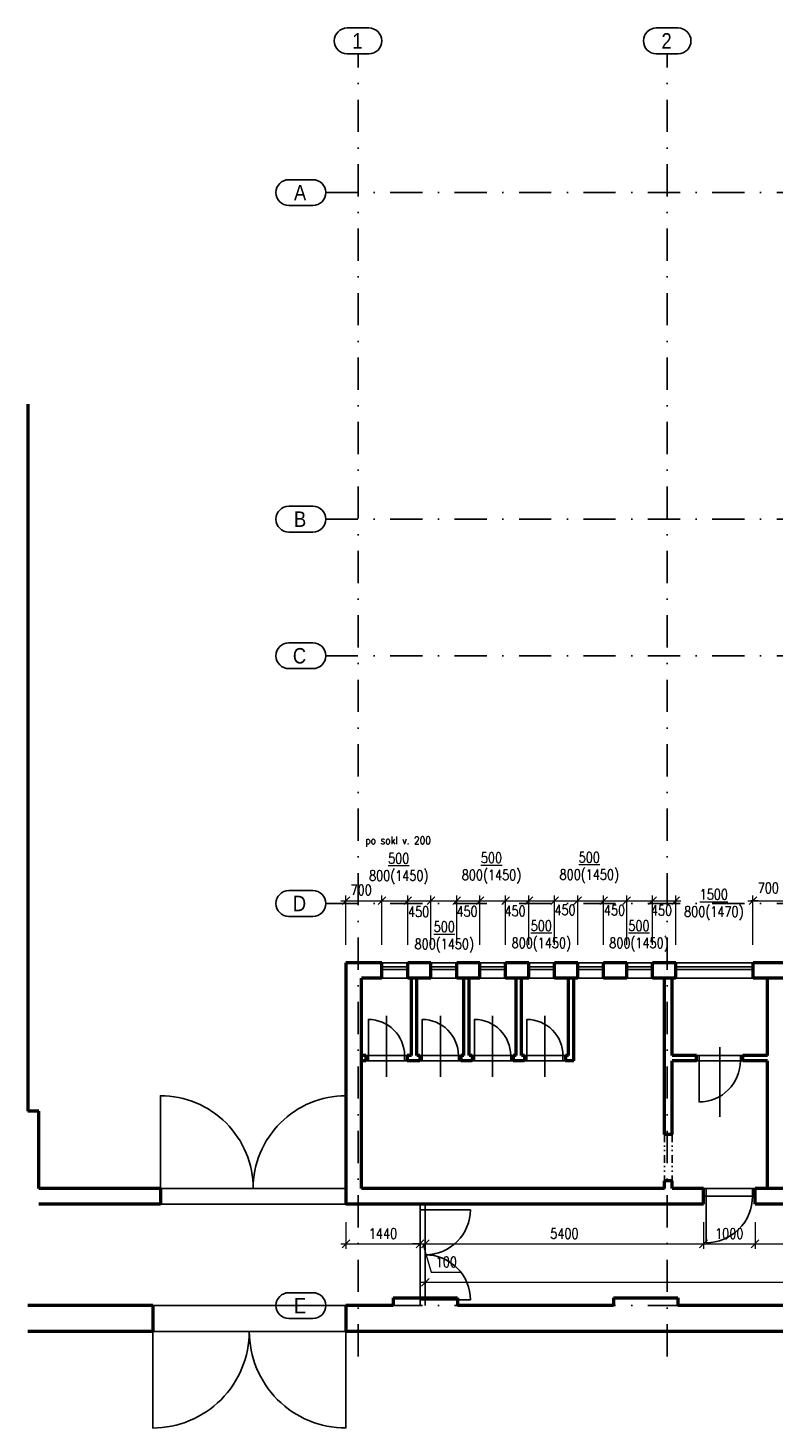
# Model space of a CAD drawing. Header units: millimetres. Extents: x -33711 to 550618, y -222428 to 596511.
# Tile 6 of 256: x 289740 to 304199, y -222428 to -195270. Entities that reach past the tile are written whole.
import ezdxf

# ---------------------------------------------------------------- set-up
doc = ezdxf.new("R2010")
doc.units = ezdxf.units.MM
doc.linetypes.add('DASHDOT', pattern=[0.5, 0.25, -0.125, 0, -0.125])
doc.linetypes.add('DIVIDE', pattern=[8, 3, -1.5, 0.25, -1.5, 0.25, -1.5])
for name, color, linetype in [('IN_C_CERCHOVANA', 7, 'DIVIDE'), ('IN_C_OSA', 6, 'DASHDOT'), ('IN_C_TENKA', 7, 'Continuous'), ('IN_TEXT', 7, 'Continuous'), ('IN_VYPLNE OTVORU', 151, 'Continuous')]:
    doc.layers.add(name, color=color, linetype=linetype)
doc.layers.add('IN_C_TLUSTA', color=5, linetype='Continuous', lineweight=50)
doc.layers.add('IN_KOTY', color=4, linetype='Continuous', lineweight=13)
doc.styles.add('ARIAL', font='arial.ttf')
doc.styles.add('Koty', font='romand.shx', dxfattribs={"width": 0.8})
doc.styles.add('ROMAND', font='romand.shx', dxfattribs={"width": 0.85})
doc.dimstyles.new('IN_100', dxfattribs={"dimtxt": 200, "dimasz": 150, "dimexe": 100, "dimexo": 350, "dimgap": 100, "dimtad": 1, "dimdec": 4, "dimrnd": 5, "dimdsep": 46, "dimtxsty": 'Koty', "dimblk": 'OBLIQUE', "dimcen": 40, "dimdle": 100, "dimclrd": 256, "dimclrt": 7, "dimadec": 0, "dimazin": 0, "dimtfac": 1, "dimtdec": 4, "dimtmove": 1, "dimatfit": 3, "dimldrblk": 'ARCHTICK', "dimfxl": 500, "dimtolj": 1, "dimtzin": 0, "dimlwd": -1, "dimlwe": -1, "dimarcsym": 0})

# ---------------------------------------------------------------- blocks, each defined once
blk = doc.blocks.new('_Oblique')
at = {"color": 0, "linetype": 'ByBlock', "lineweight": -2}
blk.add_line((-0.5, -0.5), (0.5, 0.5), dxfattribs=at)
blk = doc.blocks.new('*D243')
at = {"layer": 'DEFPOINTS', "color": 0, "transparency": 16777216}
for p in [(295910, -218083), (297350, -218083), (297350, -218855)]:
    blk.add_point(p, dxfattribs=at)
at = {"layer": 'IN_KOTY', "color": 0, "transparency": 16777216}
for p, q in [((295910, -218433), (295910, -218955)), ((297350, -218433), (297350, -218955))]:
    blk.add_line(p, q, dxfattribs=at)
at = {"layer": 'IN_KOTY', "transparency": 16777216}
blk.add_line((295810, -218855), (297450, -218855), dxfattribs=at)
at = {"layer": 'IN_KOTY', "transparency": 16777216, "xscale": 150, "yscale": 150, "zscale": 150, "rotation": 180}
blk.add_blockref('_Oblique', (295910, -218855), dxfattribs=at)
at = {"layer": 'IN_KOTY', "transparency": 16777216, "xscale": 150, "yscale": 150, "zscale": 150}
blk.add_blockref('_Oblique', (297350, -218855), dxfattribs=at)
at = {"layer": 'IN_KOTY', "color": 7, "transparency": 16777216, "insert": (296630, -218655), "char_height": 200, "attachment_point": 5, "style": 'Koty'}
blk.add_mtext('\\A1;1440', dxfattribs=at)
blk = doc.blocks.new('_ArchTick')
at = {"color": 0, "linetype": 'ByBlock', "lineweight": 13, "const_width": 0.15}
blk.add_lwpolyline([(-0.5, -0.5), (0.5, 0.5)], dxfattribs=at)
blk = doc.blocks.new('*D244')
at = {"layer": 'DEFPOINTS', "color": 0, "transparency": 16777216}
for p in [(297350, -218083), (297450, -218083), (297450, -218855)]:
    blk.add_point(p, dxfattribs=at)
at = {"layer": 'IN_KOTY', "color": 0, "transparency": 16777216}
for p, q in [((297350, -218433), (297350, -218955)), ((297450, -218433), (297450, -218955))]:
    blk.add_line(p, q, dxfattribs=at)
at = {"layer": 'IN_KOTY', "transparency": 16777216}
for p, q in [((297350, -218855), (297200, -218855)), ((297350, -218855), (297450, -218855)), ((297350, -218855), (297450, -218855)), ((297400, -218855), (297565, -219405)), ((297450, -218855), (297600, -218855)), ((297565, -219405), (298154, -219405))]:
    blk.add_line(p, q, dxfattribs=at)
at = {"layer": 'IN_KOTY', "transparency": 16777216, "xscale": 150, "yscale": 150, "zscale": 150}
blk.add_blockref('_Oblique', (297350, -218855), dxfattribs=at)
at = {"layer": 'IN_KOTY', "transparency": 16777216, "xscale": 150, "yscale": 150, "zscale": 150, "rotation": 180}
blk.add_blockref('_Oblique', (297450, -218855), dxfattribs=at)
at = {"layer": 'IN_KOTY', "color": 7, "transparency": 16777216, "insert": (297860, -219205), "char_height": 200, "attachment_point": 5, "style": 'Koty'}
blk.add_mtext('\\A1;100', dxfattribs=at)
blk = doc.blocks.new('*D245')
at = {"layer": 'DEFPOINTS', "color": 0, "transparency": 16777216}
for p in [(297450, -218083), (302850, -218083), (302850, -218855)]:
    blk.add_point(p, dxfattribs=at)
at = {"layer": 'IN_KOTY', "color": 0, "transparency": 16777216}
for p, q in [((297450, -218433), (297450, -218955)), ((302850, -218433), (302850, -218955))]:
    blk.add_line(p, q, dxfattribs=at)
at = {"layer": 'IN_KOTY', "transparency": 16777216}
blk.add_line((297350, -218855), (302950, -218855), dxfattribs=at)
at = {"layer": 'IN_KOTY', "transparency": 16777216, "xscale": 150, "yscale": 150, "zscale": 150, "rotation": 180}
blk.add_blockref('_Oblique', (297450, -218855), dxfattribs=at)
at = {"layer": 'IN_KOTY', "transparency": 16777216, "xscale": 150, "yscale": 150, "zscale": 150}
blk.add_blockref('_Oblique', (302850, -218855), dxfattribs=at)
at = {"layer": 'IN_KOTY', "color": 7, "transparency": 16777216, "insert": (300150, -218655), "char_height": 200, "attachment_point": 5, "style": 'Koty'}
blk.add_mtext('\\A1;5400', dxfattribs=at)
blk = doc.blocks.new('*D246')
at = {"layer": 'DEFPOINTS', "color": 0, "transparency": 16777216}
for p in [(302850, -218083), (303850, -218083), (303850, -218855)]:
    blk.add_point(p, dxfattribs=at)
at = {"layer": 'IN_KOTY', "color": 0, "transparency": 16777216}
for p, q in [((302850, -218433), (302850, -218955)), ((303850, -218433), (303850, -218955))]:
    blk.add_line(p, q, dxfattribs=at)
at = {"layer": 'IN_KOTY', "transparency": 16777216}
blk.add_line((302750, -218855), (303950, -218855), dxfattribs=at)
at = {"layer": 'IN_KOTY', "transparency": 16777216, "xscale": 150, "yscale": 150, "zscale": 150, "rotation": 180}
blk.add_blockref('_Oblique', (302850, -218855), dxfattribs=at)
at = {"layer": 'IN_KOTY', "transparency": 16777216, "xscale": 150, "yscale": 150, "zscale": 150}
blk.add_blockref('_Oblique', (303850, -218855), dxfattribs=at)
at = {"layer": 'IN_KOTY', "color": 7, "transparency": 16777216, "insert": (303350, -218655), "char_height": 200, "attachment_point": 5, "style": 'Koty'}
blk.add_mtext('\\A1;1000', dxfattribs=at)
blk = doc.blocks.new('*D247')
at = {"layer": 'DEFPOINTS', "color": 0, "transparency": 16777216}
for p in [(303850, -218083), (309820, -218083), (309820, -218855)]:
    blk.add_point(p, dxfattribs=at)
at = {"layer": 'IN_KOTY', "color": 0, "transparency": 16777216}
for p, q in [((303850, -218433), (303850, -218955)), ((309820, -218433), (309820, -218955))]:
    blk.add_line(p, q, dxfattribs=at)
at = {"layer": 'IN_KOTY', "transparency": 16777216}
blk.add_line((303750, -218855), (309920, -218855), dxfattribs=at)
at = {"layer": 'IN_KOTY', "transparency": 16777216, "xscale": 150, "yscale": 150, "zscale": 150, "rotation": 180}
blk.add_blockref('_Oblique', (303850, -218855), dxfattribs=at)
at = {"layer": 'IN_KOTY', "transparency": 16777216, "xscale": 150, "yscale": 150, "zscale": 150}
blk.add_blockref('_Oblique', (309820, -218855), dxfattribs=at)
at = {"layer": 'IN_KOTY', "color": 7, "transparency": 16777216, "insert": (306835, -218655), "char_height": 200, "attachment_point": 5, "style": 'Koty'}
blk.add_mtext('\\A1;5970', dxfattribs=at)
blk = doc.blocks.new('*D256')
at = {"layer": 'DEFPOINTS', "color": 0, "transparency": 16777216}
for p in [(328950, -219600), (297450, -220053), (328950, -220053)]:
    blk.add_point(p, dxfattribs=at)
at = {"layer": 'IN_KOTY', "transparency": 16777216}
blk.add_line((297350, -219600), (329050, -219600), dxfattribs=at)
at = {"layer": 'IN_KOTY', "color": 0, "transparency": 16777216}
for p, q in [((297450, -219703), (297450, -219500)), ((328950, -219703), (328950, -219500))]:
    blk.add_line(p, q, dxfattribs=at)
at = {"layer": 'IN_KOTY', "transparency": 16777216, "xscale": 150, "yscale": 150, "zscale": 150, "rotation": 180}
blk.add_blockref('_Oblique', (297450, -219600), dxfattribs=at)
at = {"layer": 'IN_KOTY', "transparency": 16777216, "xscale": 150, "yscale": 150, "zscale": 150}
blk.add_blockref('_Oblique', (328950, -219600), dxfattribs=at)
at = {"layer": 'IN_KOTY', "color": 7, "transparency": 16777216, "insert": (313200, -219400), "char_height": 200, "attachment_point": 5, "style": 'Koty'}
blk.add_mtext('\\A1;31500', dxfattribs=at)
blk = doc.blocks.new('*D267')
at = {"layer": 'DEFPOINTS', "color": 0, "transparency": 16777216}
for p in [(296610, -212199), (295910, -213403), (296610, -213403)]:
    blk.add_point(p, dxfattribs=at)
at = {"layer": 'IN_KOTY', "color": 0, "transparency": 16777216}
for p, q in [((295910, -213053), (295910, -212099)), ((296610, -213053), (296610, -212099))]:
    blk.add_line(p, q, dxfattribs=at)
at = {"layer": 'IN_KOTY', "transparency": 16777216}
blk.add_line((295810, -212199), (296710, -212199), dxfattribs=at)
at = {"layer": 'IN_KOTY', "transparency": 16777216, "xscale": 150, "yscale": 150, "zscale": 150, "rotation": 180}
blk.add_blockref('_Oblique', (295910, -212199), dxfattribs=at)
at = {"layer": 'IN_KOTY', "transparency": 16777216, "xscale": 150, "yscale": 150, "zscale": 150}
blk.add_blockref('_Oblique', (296610, -212199), dxfattribs=at)
at = {"layer": 'IN_KOTY', "color": 7, "transparency": 16777216, "insert": (296206, -211990), "char_height": 200, "attachment_point": 5, "style": 'Koty'}
blk.add_mtext('\\A1;700', dxfattribs=at)
blk = doc.blocks.new('*D268')
at = {"layer": 'DEFPOINTS', "color": 0, "transparency": 16777216}
for p in [(297110, -212199), (296610, -213403), (297110, -213403)]:
    blk.add_point(p, dxfattribs=at)
at = {"layer": 'IN_KOTY', "color": 0, "transparency": 16777216}
for p, q in [((296610, -213053), (296610, -212099)), ((297110, -213053), (297110, -212099))]:
    blk.add_line(p, q, dxfattribs=at)
at = {"layer": 'IN_KOTY', "transparency": 16777216}
blk.add_line((296510, -212199), (297210, -212199), dxfattribs=at)
at = {"layer": 'IN_KOTY', "transparency": 16777216, "xscale": 150, "yscale": 150, "zscale": 150, "rotation": 180}
blk.add_blockref('_Oblique', (296610, -212199), dxfattribs=at)
at = {"layer": 'IN_KOTY', "transparency": 16777216, "xscale": 150, "yscale": 150, "zscale": 150}
blk.add_blockref('_Oblique', (297110, -212199), dxfattribs=at)
at = {"layer": 'IN_KOTY', "color": 7, "transparency": 16777216, "insert": (296935, -211579), "char_height": 200, "attachment_point": 5, "style": 'Koty'}
blk.add_mtext('\\A1;{\\L500}\\P800(1450)', dxfattribs=at)
blk = doc.blocks.new('*D269')
at = {"layer": 'DEFPOINTS', "color": 0, "transparency": 16777216}
for p in [(297560, -212199), (297110, -213403), (297560, -213403)]:
    blk.add_point(p, dxfattribs=at)
at = {"layer": 'IN_KOTY', "color": 0, "transparency": 16777216}
for p, q in [((297110, -213053), (297110, -212099)), ((297560, -213053), (297560, -212099))]:
    blk.add_line(p, q, dxfattribs=at)
at = {"layer": 'IN_KOTY', "transparency": 16777216}
blk.add_line((297010, -212199), (297660, -212199), dxfattribs=at)
at = {"layer": 'IN_KOTY', "transparency": 16777216, "xscale": 150, "yscale": 150, "zscale": 150, "rotation": 180}
blk.add_blockref('_Oblique', (297110, -212199), dxfattribs=at)
at = {"layer": 'IN_KOTY', "transparency": 16777216, "xscale": 150, "yscale": 150, "zscale": 150}
blk.add_blockref('_Oblique', (297560, -212199), dxfattribs=at)
at = {"layer": 'IN_KOTY', "color": 7, "transparency": 16777216, "insert": (297321, -212412), "char_height": 200, "attachment_point": 5, "style": 'Koty'}
blk.add_mtext('\\A1;450', dxfattribs=at)
blk = doc.blocks.new('*D270')
at = {"layer": 'DEFPOINTS', "color": 0, "transparency": 16777216}
for p in [(298060, -212199), (297560, -213403), (298060, -213403)]:
    blk.add_point(p, dxfattribs=at)
at = {"layer": 'IN_KOTY', "color": 0, "transparency": 16777216}
for p, q in [((297560, -213053), (297560, -212099)), ((298060, -213053), (298060, -212099))]:
    blk.add_line(p, q, dxfattribs=at)
at = {"layer": 'IN_KOTY', "transparency": 16777216}
blk.add_line((297460, -212199), (298160, -212199), dxfattribs=at)
at = {"layer": 'IN_KOTY', "transparency": 16777216, "xscale": 150, "yscale": 150, "zscale": 150, "rotation": 180}
blk.add_blockref('_Oblique', (297560, -212199), dxfattribs=at)
at = {"layer": 'IN_KOTY', "transparency": 16777216, "xscale": 150, "yscale": 150, "zscale": 150}
blk.add_blockref('_Oblique', (298060, -212199), dxfattribs=at)
at = {"layer": 'IN_KOTY', "color": 7, "transparency": 16777216, "insert": (297819, -212905), "char_height": 200, "attachment_point": 5, "style": 'Koty'}
blk.add_mtext('\\A1;{\\L500}\\P800(1450)', dxfattribs=at)
blk = doc.blocks.new('*D271')
at = {"layer": 'DEFPOINTS', "color": 0, "transparency": 16777216}
for p in [(298510, -212199), (298060, -213403), (298510, -213403)]:
    blk.add_point(p, dxfattribs=at)
at = {"layer": 'IN_KOTY', "color": 0, "transparency": 16777216}
for p, q in [((298060, -213053), (298060, -212099)), ((298510, -213053), (298510, -212099))]:
    blk.add_line(p, q, dxfattribs=at)
at = {"layer": 'IN_KOTY', "transparency": 16777216}
blk.add_line((297960, -212199), (298610, -212199), dxfattribs=at)
at = {"layer": 'IN_KOTY', "transparency": 16777216, "xscale": 150, "yscale": 150, "zscale": 150, "rotation": 180}
blk.add_blockref('_Oblique', (298060, -212199), dxfattribs=at)
at = {"layer": 'IN_KOTY', "transparency": 16777216, "xscale": 150, "yscale": 150, "zscale": 150}
blk.add_blockref('_Oblique', (298510, -212199), dxfattribs=at)
at = {"layer": 'IN_KOTY', "color": 7, "transparency": 16777216, "insert": (298261, -212407), "char_height": 200, "attachment_point": 5, "style": 'Koty'}
blk.add_mtext('\\A1;450', dxfattribs=at)
blk = doc.blocks.new('*D272')
at = {"layer": 'DEFPOINTS', "color": 0, "transparency": 16777216}
for p in [(299010, -212199), (298510, -213403), (299010, -213403)]:
    blk.add_point(p, dxfattribs=at)
at = {"layer": 'IN_KOTY', "color": 0, "transparency": 16777216}
for p, q in [((298510, -213053), (298510, -212099)), ((299010, -213053), (299010, -212099))]:
    blk.add_line(p, q, dxfattribs=at)
at = {"layer": 'IN_KOTY', "transparency": 16777216}
blk.add_line((298410, -212199), (299110, -212199), dxfattribs=at)
at = {"layer": 'IN_KOTY', "transparency": 16777216, "xscale": 150, "yscale": 150, "zscale": 150, "rotation": 180}
blk.add_blockref('_Oblique', (298510, -212199), dxfattribs=at)
at = {"layer": 'IN_KOTY', "transparency": 16777216, "xscale": 150, "yscale": 150, "zscale": 150}
blk.add_blockref('_Oblique', (299010, -212199), dxfattribs=at)
at = {"layer": 'IN_KOTY', "color": 7, "transparency": 16777216, "insert": (298735, -211567), "char_height": 200, "attachment_point": 5, "style": 'Koty'}
blk.add_mtext('\\A1;{\\L500}\\P800(1450)', dxfattribs=at)
blk = doc.blocks.new('*D273')
at = {"layer": 'DEFPOINTS', "color": 0, "transparency": 16777216}
for p in [(299460, -212199), (299010, -213403), (299460, -213403)]:
    blk.add_point(p, dxfattribs=at)
at = {"layer": 'IN_KOTY', "color": 0, "transparency": 16777216}
for p, q in [((299010, -213053), (299010, -212099)), ((299460, -213053), (299460, -212099))]:
    blk.add_line(p, q, dxfattribs=at)
at = {"layer": 'IN_KOTY', "transparency": 16777216}
blk.add_line((298910, -212199), (299560, -212199), dxfattribs=at)
at = {"layer": 'IN_KOTY', "transparency": 16777216, "xscale": 150, "yscale": 150, "zscale": 150, "rotation": 180}
blk.add_blockref('_Oblique', (299010, -212199), dxfattribs=at)
at = {"layer": 'IN_KOTY', "transparency": 16777216, "xscale": 150, "yscale": 150, "zscale": 150}
blk.add_blockref('_Oblique', (299460, -212199), dxfattribs=at)
at = {"layer": 'IN_KOTY', "color": 7, "transparency": 16777216, "insert": (299193, -212399), "char_height": 200, "attachment_point": 5, "style": 'Koty'}
blk.add_mtext('\\A1;450', dxfattribs=at)
blk = doc.blocks.new('*D274')
at = {"layer": 'DEFPOINTS', "color": 0, "transparency": 16777216}
for p in [(299960, -212199), (299460, -213403), (299960, -213403)]:
    blk.add_point(p, dxfattribs=at)
at = {"layer": 'IN_KOTY', "color": 0, "transparency": 16777216}
for p, q in [((299460, -213053), (299460, -212099)), ((299960, -213053), (299960, -212099))]:
    blk.add_line(p, q, dxfattribs=at)
at = {"layer": 'IN_KOTY', "transparency": 16777216}
blk.add_line((299360, -212199), (300060, -212199), dxfattribs=at)
at = {"layer": 'IN_KOTY', "transparency": 16777216, "xscale": 150, "yscale": 150, "zscale": 150, "rotation": 180}
blk.add_blockref('_Oblique', (299460, -212199), dxfattribs=at)
at = {"layer": 'IN_KOTY', "transparency": 16777216, "xscale": 150, "yscale": 150, "zscale": 150}
blk.add_blockref('_Oblique', (299960, -212199), dxfattribs=at)
at = {"layer": 'IN_KOTY', "color": 7, "transparency": 16777216, "insert": (299702, -212885), "char_height": 200, "attachment_point": 5, "style": 'Koty'}
blk.add_mtext('\\A1;{\\L500}\\P800(1450)', dxfattribs=at)
blk = doc.blocks.new('*D275')
at = {"layer": 'DEFPOINTS', "color": 0, "transparency": 16777216}
for p in [(300410, -212199), (299960, -213403), (300410, -213403)]:
    blk.add_point(p, dxfattribs=at)
at = {"layer": 'IN_KOTY', "color": 0, "transparency": 16777216}
for p, q in [((299960, -213053), (299960, -212099)), ((300410, -213053), (300410, -212099))]:
    blk.add_line(p, q, dxfattribs=at)
at = {"layer": 'IN_KOTY', "transparency": 16777216}
blk.add_line((299860, -212199), (300510, -212199), dxfattribs=at)
at = {"layer": 'IN_KOTY', "transparency": 16777216, "xscale": 150, "yscale": 150, "zscale": 150, "rotation": 180}
blk.add_blockref('_Oblique', (299960, -212199), dxfattribs=at)
at = {"layer": 'IN_KOTY', "transparency": 16777216, "xscale": 150, "yscale": 150, "zscale": 150}
blk.add_blockref('_Oblique', (300410, -212199), dxfattribs=at)
at = {"layer": 'IN_KOTY', "color": 7, "transparency": 16777216, "insert": (300163, -212379), "char_height": 200, "attachment_point": 5, "style": 'Koty'}
blk.add_mtext('\\A1;450', dxfattribs=at)
blk = doc.blocks.new('*D276')
at = {"layer": 'DEFPOINTS', "color": 0, "transparency": 16777216}
for p in [(300910, -212199), (300410, -213403), (300910, -213403)]:
    blk.add_point(p, dxfattribs=at)
at = {"layer": 'IN_KOTY', "color": 0, "transparency": 16777216}
for p, q in [((300410, -213053), (300410, -212099)), ((300910, -213053), (300910, -212099))]:
    blk.add_line(p, q, dxfattribs=at)
at = {"layer": 'IN_KOTY', "transparency": 16777216}
blk.add_line((300310, -212199), (301010, -212199), dxfattribs=at)
at = {"layer": 'IN_KOTY', "transparency": 16777216, "xscale": 150, "yscale": 150, "zscale": 150, "rotation": 180}
blk.add_blockref('_Oblique', (300410, -212199), dxfattribs=at)
at = {"layer": 'IN_KOTY', "transparency": 16777216, "xscale": 150, "yscale": 150, "zscale": 150}
blk.add_blockref('_Oblique', (300910, -212199), dxfattribs=at)
at = {"layer": 'IN_KOTY', "color": 7, "transparency": 16777216, "insert": (300633, -211558), "char_height": 200, "attachment_point": 5, "style": 'Koty'}
blk.add_mtext('\\A1;{\\L500}\\P800(1450)', dxfattribs=at)
blk = doc.blocks.new('*D277')
at = {"layer": 'DEFPOINTS', "color": 0, "transparency": 16777216}
for p in [(301360, -212199), (300910, -213403), (301360, -213403)]:
    blk.add_point(p, dxfattribs=at)
at = {"layer": 'IN_KOTY', "color": 0, "transparency": 16777216}
for p, q in [((300910, -213053), (300910, -212099)), ((301360, -213053), (301360, -212099))]:
    blk.add_line(p, q, dxfattribs=at)
at = {"layer": 'IN_KOTY', "transparency": 16777216}
blk.add_line((300810, -212199), (301460, -212199), dxfattribs=at)
at = {"layer": 'IN_KOTY', "transparency": 16777216, "xscale": 150, "yscale": 150, "zscale": 150, "rotation": 180}
blk.add_blockref('_Oblique', (300910, -212199), dxfattribs=at)
at = {"layer": 'IN_KOTY', "transparency": 16777216, "xscale": 150, "yscale": 150, "zscale": 150}
blk.add_blockref('_Oblique', (301360, -212199), dxfattribs=at)
at = {"layer": 'IN_KOTY', "color": 7, "transparency": 16777216, "insert": (301122, -212383), "char_height": 200, "attachment_point": 5, "style": 'Koty'}
blk.add_mtext('\\A1;450', dxfattribs=at)
blk = doc.blocks.new('*D278')
at = {"layer": 'DEFPOINTS', "color": 0, "transparency": 16777216}
for p in [(301860, -212199), (301360, -213403), (301860, -213403)]:
    blk.add_point(p, dxfattribs=at)
at = {"layer": 'IN_KOTY', "color": 0, "transparency": 16777216}
for p, q in [((301360, -213053), (301360, -212099)), ((301860, -213053), (301860, -212099))]:
    blk.add_line(p, q, dxfattribs=at)
at = {"layer": 'IN_KOTY', "transparency": 16777216}
blk.add_line((301260, -212199), (301960, -212199), dxfattribs=at)
at = {"layer": 'IN_KOTY', "transparency": 16777216, "xscale": 150, "yscale": 150, "zscale": 150, "rotation": 180}
blk.add_blockref('_Oblique', (301360, -212199), dxfattribs=at)
at = {"layer": 'IN_KOTY', "transparency": 16777216, "xscale": 150, "yscale": 150, "zscale": 150}
blk.add_blockref('_Oblique', (301860, -212199), dxfattribs=at)
at = {"layer": 'IN_KOTY', "color": 7, "transparency": 16777216, "insert": (301597, -212885), "char_height": 200, "attachment_point": 5, "style": 'Koty'}
blk.add_mtext('\\A1;{\\L500}\\P800(1450)', dxfattribs=at)
blk = doc.blocks.new('*D279')
at = {"layer": 'DEFPOINTS', "color": 0, "transparency": 16777216}
for p in [(302310, -212199), (301860, -213403), (302310, -213403)]:
    blk.add_point(p, dxfattribs=at)
at = {"layer": 'IN_KOTY', "color": 0, "transparency": 16777216}
for p, q in [((301860, -213053), (301860, -212099)), ((302310, -213053), (302310, -212099))]:
    blk.add_line(p, q, dxfattribs=at)
at = {"layer": 'IN_KOTY', "transparency": 16777216}
blk.add_line((301760, -212199), (302410, -212199), dxfattribs=at)
at = {"layer": 'IN_KOTY', "transparency": 16777216, "xscale": 150, "yscale": 150, "zscale": 150, "rotation": 180}
blk.add_blockref('_Oblique', (301860, -212199), dxfattribs=at)
at = {"layer": 'IN_KOTY', "transparency": 16777216, "xscale": 150, "yscale": 150, "zscale": 150}
blk.add_blockref('_Oblique', (302310, -212199), dxfattribs=at)
at = {"layer": 'IN_KOTY', "color": 7, "transparency": 16777216, "insert": (302034, -212388), "char_height": 200, "attachment_point": 5, "style": 'Koty'}
blk.add_mtext('\\A1;450', dxfattribs=at)
blk = doc.blocks.new('*D280')
at = {"layer": 'DEFPOINTS', "color": 0, "transparency": 16777216}
for p in [(303810, -212199), (302310, -213403), (303810, -213403)]:
    blk.add_point(p, dxfattribs=at)
at = {"layer": 'IN_KOTY', "color": 0, "transparency": 16777216}
for p, q in [((302310, -213053), (302310, -212099)), ((303810, -213053), (303810, -212099))]:
    blk.add_line(p, q, dxfattribs=at)
at = {"layer": 'IN_KOTY', "transparency": 16777216}
for p, q in [((302210, -212199), (302333, -212199)), ((303910, -212199), (303767, -212199))]:
    blk.add_line(p, q, dxfattribs=at)
at = {"layer": 'IN_KOTY', "transparency": 16777216, "xscale": 150, "yscale": 150, "zscale": 150, "rotation": 180}
blk.add_blockref('_Oblique', (302310, -212199), dxfattribs=at)
at = {"layer": 'IN_KOTY', "transparency": 16777216, "xscale": 150, "yscale": 150, "zscale": 150}
blk.add_blockref('_Oblique', (303810, -212199), dxfattribs=at)
at = {"layer": 'IN_KOTY', "color": 7, "transparency": 16777216, "insert": (303050, -212278), "char_height": 200, "attachment_point": 5, "style": 'Koty'}
blk.add_mtext('\\A1;{\\L1500}\\P800(1470)', dxfattribs=at)
blk = doc.blocks.new('*D281')
at = {"layer": 'DEFPOINTS', "color": 0, "transparency": 16777216}
for p in [(304510, -212199), (303810, -213403), (304510, -213403)]:
    blk.add_point(p, dxfattribs=at)
at = {"layer": 'IN_KOTY', "color": 0, "transparency": 16777216}
for p, q in [((303810, -213053), (303810, -212099)), ((304510, -213053), (304510, -212099))]:
    blk.add_line(p, q, dxfattribs=at)
at = {"layer": 'IN_KOTY', "transparency": 16777216}
blk.add_line((303710, -212199), (304610, -212199), dxfattribs=at)
at = {"layer": 'IN_KOTY', "transparency": 16777216, "xscale": 150, "yscale": 150, "zscale": 150, "rotation": 180}
blk.add_blockref('_Oblique', (303810, -212199), dxfattribs=at)
at = {"layer": 'IN_KOTY', "transparency": 16777216, "xscale": 150, "yscale": 150, "zscale": 150}
blk.add_blockref('_Oblique', (304510, -212199), dxfattribs=at)
at = {"layer": 'IN_KOTY', "color": 7, "transparency": 16777216, "insert": (304108, -211950), "char_height": 200, "attachment_point": 5, "style": 'Koty'}
blk.add_mtext('\\A1;700', dxfattribs=at)

msp = doc.modelspace()

# ---------------------------------------------------------------- linework, layer by layer
at = {"layer": 'IN_C_CERCHOVANA', "color": 8, "ltscale": 50}
for p, q in [((302090.47666, -216732.64464), (302090.47666, -217632.64464)), ((302240.47666, -216732.64464), (302240.47666, -217632.64464))]:
    msp.add_line(p, q, dxfattribs=at)
at = {"layer": 'IN_C_OSA', "color": 4, "ltscale": 2500}
for p, q in [((296145.47557, -221038.80846), (296145.47557, -195770.00773)), ((302145.47557, -221038.80846), (302145.47557, -195770.00773)), ((295519.51551, -198462.64377), (356092.68823, -198462.64377)), ((295519.51551, -204797.64377), (356092.68823, -204797.64377)), ((295519.51551, -207447.64377), (356092.68823, -207447.64377)), ((295519.51551, -212252.64377), (356092.68823, -212252.64377)), ((295519.51551, -220052.64377), (356092.68823, -220052.64377))]:
    msp.add_line(p, q, dxfattribs=at)
at = {"layer": 'IN_C_OSA', "color": 4, "linetype": 'ByBlock'}
for points in [[(295934.22068, -195770.00773, -1), (295934.22068, -195270.00773), (296356.73045, -195270.00773, -1), (296356.73045, -195770.00773)], [(301934.22068, -195770.00773, -1), (301934.22068, -195270.00773), (302356.73045, -195270.00773, -1), (302356.73045, -195770.00773)], [(294802.62098, -198212.64377), (295269.51551, -198212.64377, -1), (295269.51551, -198712.64377), (294802.62098, -198712.64377, -1)], [(294802.62098, -204547.64377), (295269.51551, -204547.64377, -1), (295269.51551, -205047.64377), (294802.62098, -205047.64377, -1)], [(294802.62098, -207197.64377), (295269.51551, -207197.64377, -1), (295269.51551, -207697.64377), (294802.62098, -207697.64377, -1)], [(294802.62098, -212002.64377), (295269.51551, -212002.64377, -1), (295269.51551, -212502.64377), (294802.62098, -212502.64377, -1)], [(294802.62098, -219802.64377), (295269.51551, -219802.64377, -1), (295269.51551, -220302.64377), (294802.62098, -220302.64377, -1)]]:
    msp.add_lwpolyline(points, format="xyb", close=True, dxfattribs=at)
at = {"layer": 'IN_C_TENKA', "color": 8}
for p, q in [((297110.47359, -213402.63979), (296610.47666, -213402.58621)), ((298060.47534, -213402.64385), (297560.47841, -213402.59028)), ((299010.47534, -213402.64385), (298510.47841, -213402.59028)), ((299960.47534, -213402.64385), (299460.47841, -213402.59028)), ((300910.47534, -213402.64385), (300410.47841, -213402.59028)), ((301860.47666, -213402.64385), (301360.47974, -213402.59028)), ((303810.47401, -213402.60968), (302310.47534, -213402.56053)), ((297110.47492, -213702.64385), (296610.47799, -213702.59028)), ((298060.47666, -213702.66146), (297560.47974, -213702.60789)), ((299010.47534, -213702.64464), (298510.47841, -213702.59107)), ((299960.47666, -213702.64385), (299460.47974, -213702.59028)), ((300910.47666, -213702.64385), (300410.47974, -213702.59028)), ((301860.47666, -213702.64464), (301360.47974, -213702.59107)), ((303810.47534, -213702.64464), (302310.47666, -213702.59549))]:
    msp.add_line(p, q, dxfattribs=at)
at = {"layer": 'IN_C_TLUSTA', "color": 8}
for p, q in [((289740.44827, -202570.06518), (289740.49829, -216282.64464)), ((295910.47666, -213402.64464), (295910.47666, -218082.64464)), ((296610.47666, -213402.64464), (295910.47666, -213402.64464)), ((296610.47799, -213702.64464), (296610.47666, -213402.64058)), ((297110.47625, -213702.64464), (297110.47492, -213402.64058)), ((297560.47841, -213402.64464), (297110.47492, -213402.64464)), ((297560.47974, -213702.64482), (297560.47841, -213402.64464)), ((298060.47799, -213702.64489), (298060.47666, -213402.64464)), ((298510.47841, -213402.64464), (298060.47666, -213402.64464)), ((298510.47974, -213702.64496), (298510.47841, -213402.64464)), ((299010.47799, -213702.64503), (299010.47666, -213402.64464)), ((299460.47841, -213402.64464), (299010.47666, -213402.64464)), ((299460.47974, -213702.64509), (299460.47841, -213402.62672)), ((299960.47799, -213702.64516), (299960.47666, -213402.62672)), ((300410.47841, -213402.64464), (299960.47666, -213402.64464)), ((300410.47974, -213702.64523), (300410.47841, -213402.64464)), ((300910.47799, -213702.6453), (300910.47666, -213402.64464)), ((301360.47841, -213402.64464), (300910.47666, -213402.64464)), ((301360.47974, -213702.64536), (301360.47841, -213402.64464)), ((301860.47799, -213702.64543), (301860.47666, -213402.64464)), ((302310.47666, -213402.64464), (301860.47666, -213402.64464)), ((302310.47666, -213702.64464), (302310.47666, -213402.64464)), ((303810.47666, -213702.64464), (303810.47534, -213402.60968)), ((304510.47666, -213402.64464), (303810.47534, -213402.64464)), ((296610.47799, -213702.64464), (296210.47666, -213702.64464)), ((296210.47666, -217782.64464), (296210.47666, -213702.64464)), ((297560.47974, -213702.64464), (297110.47625, -213702.64464)), ((297185.47666, -215202.64464), (297185.47666, -213702.64464)), ((297285.47666, -213702.64464), (297185.47666, -213702.64464)), ((297285.47666, -215202.64464), (297285.47666, -213702.64464)), ((298510.47974, -213702.64464), (298060.47799, -213702.64464)), ((298200.47666, -215202.64464), (298200.47666, -213702.64464)), ((298300.47666, -215202.64464), (298300.47666, -213702.64464)), ((299460.47974, -213702.64464), (299010.47799, -213702.64464)), ((299215.47666, -215202.64464), (299215.47666, -213702.64464)), ((299315.47666, -215202.64464), (299315.47666, -213702.64464)), ((300410.47974, -213702.64464), (299960.47799, -213702.64464)), ((300230.47666, -215202.64464), (300230.47666, -213702.64464)), ((300330.47666, -215302.64464), (300330.47666, -213702.64464)), ((301360.47974, -213702.64464), (300910.47799, -213702.64464)), ((302310.47666, -213702.64464), (301860.47799, -213702.64464)), ((302090.47666, -216732.64464), (302090.47666, -213702.64464)), ((302240.47666, -215202.64464), (302240.47666, -213702.64464)), ((302240.47666, -215202.64464), (302240.47666, -213702.64464)), ((304510.47666, -213702.64464), (303810.47666, -213702.64464)), ((304090.47666, -215202.64464), (304090.47666, -213702.64464)), ((296297.97666, -215202.64464), (296210.47666, -215202.64464)), ((296297.97666, -215302.64464), (296210.47666, -215302.64464)), ((296297.97666, -215202.64464), (296297.97666, -215302.64464)), ((297185.47666, -215202.64464), (297097.97666, -215202.64464)), ((297097.97666, -215202.64464), (297097.97666, -215302.64464)), ((297342.97666, -215302.64464), (297097.97666, -215302.64464)), ((297342.97666, -215202.64464), (297285.47666, -215202.64464)), ((297342.97666, -215202.64464), (297342.97666, -215302.64464)), ((298200.47666, -215202.64464), (298142.97666, -215202.64464)), ((298142.97666, -215202.64464), (298142.97666, -215302.64464)), ((298357.97666, -215302.64464), (298142.97666, -215302.64464)), ((298357.97666, -215202.64464), (298300.47666, -215202.64464)), ((298357.97666, -215202.64464), (298357.97666, -215302.64464)), ((299215.47666, -215202.64464), (299157.97666, -215202.64464)), ((299157.97666, -215202.64464), (299157.97666, -215302.64464)), ((299372.97666, -215302.64464), (299157.97666, -215302.64464)), ((299372.97666, -215202.64464), (299315.47666, -215202.64464)), ((299372.97666, -215202.64464), (299372.97666, -215302.64464)), ((300230.47666, -215202.64464), (300172.97666, -215202.64464)), ((300172.97666, -215202.64464), (300172.97666, -215302.64464)), ((300330.47666, -215302.64464), (300172.97666, -215302.64464)), ((302715.47666, -215202.64464), (302240.47666, -215202.64464)), ((302240.47666, -216732.64464), (302240.47666, -215302.64464)), ((302715.47666, -215302.64464), (302240.47666, -215302.64464)), ((302715.47666, -215302.64464), (302715.47666, -215202.64471)), ((304090.47666, -215202.64464), (303615.47666, -215202.64464)), ((303615.47666, -215302.64457), (303615.47666, -215202.64464)), ((304090.47666, -215302.6445), (303615.47666, -215302.6445)), ((304090.47666, -217782.64464), (304090.47666, -215302.6445)), ((289950.47666, -216282.64464), (289740.49829, -216282.64464)), ((289950.47666, -217782.64464), (289950.47666, -216282.64464)), ((302240.47666, -216732.64464), (302090.47666, -216732.64464)), ((292310.47666, -217782.64464), (289950.47666, -217782.64464)), ((292310.47666, -217782.64464), (292310.47666, -218082.64464)), ((302090.47666, -217782.64464), (296210.47666, -217782.64464)), ((302240.47666, -217632.64464), (302090.47666, -217632.64464)), ((302090.47666, -217782.64464), (302090.47666, -217632.64464)), ((302240.47666, -217782.64464), (302240.47666, -217632.64464)), ((302850.47667, -217782.64464), (302240.47666, -217782.64464)), ((302850.47667, -218082.64464), (302850.47667, -217782.64464)), ((309820.47666, -217782.64464), (303850.47667, -217782.64464)), ((303850.47667, -218082.64464), (303850.47667, -217782.64464)), ((292310.47666, -218082.64464), (289950.47666, -218082.64464)), ((302850.47667, -218082.64464), (295910.47666, -218082.64464)), ((309820.47666, -218082.64464), (303850.47667, -218082.64464)), ((296825.49493, -219902.64464), (298075.49493, -219902.64464)), ((296825.49493, -219902.64464), (296825.49493, -220052.64464)), ((298075.49493, -219902.64464), (298075.49493, -220052.64464)), ((301100.47666, -219902.64464), (302350.47666, -219902.64464)), ((301100.47666, -219902.64464), (301100.47666, -220052.64464)), ((302350.47666, -219902.64464), (302350.47666, -220052.64464)), ((292160.47666, -220052.64464), (289740.47666, -220052.64464)), ((292160.47666, -220052.64464), (292160.47666, -220552.64464)), ((295910.4782, -220052.64464), (295910.47666, -220552.64464)), ((296825.49493, -220052.64464), (295910.4782, -220052.64464)), ((301100.47666, -220052.64464), (298075.49493, -220052.64464)), ((307750.47666, -220052.64464), (302350.47666, -220052.64464)), ((292160.47666, -220552.64464), (289740.47905, -220552.61524)), ((328950.47666, -220552.64464), (295910.47666, -220552.64464))]:
    msp.add_line(p, q, dxfattribs=at)
at = {"layer": 'IN_VYPLNE OTVORU', "color": 8}
for p, q in [((297110.47548, -213482.64464), (296610.47841, -213482.64464)), ((297110.47548, -213532.64464), (296610.47841, -213532.64464)), ((298060.47723, -213482.64871), (297560.48015, -213482.64871)), ((298060.47723, -213532.64871), (297560.48015, -213532.64871)), ((299010.47723, -213482.64871), (298510.48015, -213482.64871)), ((299010.47723, -213532.64871), (298510.48015, -213532.64871)), ((299960.47723, -213482.63079), (299460.48015, -213482.63079)), ((299960.47723, -213532.63079), (299460.48015, -213532.63079)), ((300910.47723, -213482.64871), (300410.48015, -213482.64871)), ((300910.47723, -213532.64871), (300410.48015, -213532.64871)), ((301860.47723, -213482.64871), (301360.48015, -213482.64871)), ((301860.47723, -213532.64871), (301360.48015, -213532.64871)), ((303810.47569, -213482.64451), (302310.48015, -213482.64451)), ((303810.47591, -213532.64451), (302310.48015, -213532.64451)), ((296697.97666, -215615.83304), (296697.97666, -214431.07791)), ((297742.97666, -215615.83304), (297742.97666, -214431.07791)), ((298757.97666, -215615.83304), (298757.97666, -214431.07791)), ((299772.97666, -215615.83304), (299772.97666, -214431.07791)), ((303165.47666, -215037.69289), (303165.47666, -216394.63052)), ((297097.97666, -215202.64464), (296297.97666, -215202.64464)), ((297097.97666, -215302.64464), (296297.97666, -215302.64464)), ((296347.97666, -215302.64464), (296347.97666, -215202.64464)), ((297047.97666, -215302.64464), (297047.97666, -215202.64464)), ((298142.97666, -215202.64464), (297342.97666, -215202.64464)), ((298142.97666, -215302.64464), (297342.97666, -215302.64464)), ((297392.97666, -215302.64464), (297392.97666, -215202.64464)), ((298092.97666, -215302.64464), (298092.97666, -215202.64464)), ((299157.97666, -215202.64464), (298357.97666, -215202.64464)), ((299157.97666, -215302.64464), (298357.97666, -215302.64464)), ((298407.97666, -215302.64464), (298407.97666, -215202.64464)), ((299107.97666, -215302.64464), (299107.97666, -215202.64464)), ((300172.97666, -215202.64464), (299372.97666, -215202.64464)), ((300172.97666, -215302.64464), (299372.97666, -215302.64464)), ((299422.97666, -215302.64464), (299422.97666, -215202.64464)), ((300122.97666, -215302.64464), (300122.97666, -215202.64464)), ((303615.47666, -215202.64464), (302715.47666, -215202.64464)), ((303615.47666, -215302.6445), (302715.47666, -215302.6445)), ((302765.47666, -215202.64464), (302765.47666, -215302.64457)), ((303565.47666, -215202.64457), (303565.47666, -215302.6445)), ((292310.47666, -217782.64464), (295910.47666, -217782.64464)), ((302850.47667, -217782.64464), (303850.47667, -217782.64464)), ((302900.47527, -217932.64418), (302900.47388, -217782.64418)), ((303800.47527, -217932.63584), (303800.47388, -217782.64511)), ((302850.47388, -217932.64464), (303850.47667, -217932.64464)), ((292310.47666, -218082.64464), (295910.47666, -218082.64464)), ((297350.49493, -220052.64464), (297350.47666, -218082.64464)), ((297450.47768, -218192.65354), (297350.47768, -218192.65447)), ((297450.49493, -220052.64372), (297450.47666, -218082.64372)), ((297450.49391, -219942.64464), (297350.49391, -219942.64557)), ((292160.47666, -220052.64464), (295910.47666, -220052.64464)), ((292160.47666, -220552.64464), (295910.47666, -220552.64464))]:
    msp.add_line(p, q, dxfattribs=at)
for points in [[(296347.97666, -215202.64464), (296347.97666, -214502.64464, -0.4142135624), (297047.97666, -215202.64464)], [(297392.97666, -215202.64464), (297392.97666, -214502.64464, -0.4142135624), (298092.97666, -215202.64464)], [(298407.97666, -215202.64464), (298407.97666, -214502.64464, -0.4142135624), (299107.97666, -215202.64464)], [(299422.97666, -215202.64464), (299422.97666, -214502.64464, -0.4142135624), (300122.97666, -215202.64464)], [(302765.47666, -215302.6445), (302765.47666, -216102.6445, 0.4142135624), (303565.47666, -215302.6445)], [(292310.47666, -217782.64464), (292310.47666, -215982.64464, -0.4142135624), (294110.47666, -217782.64464)], [(295910.47666, -217782.64464), (295910.47666, -215982.64464, 0.4142135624), (294110.47666, -217782.64464)], [(302900.47527, -217932.64418), (302900.47527, -218832.64418, 0.414220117), (303800.47527, -217932.63584)], [(297450.47768, -218192.65354), (298325.47768, -218192.64543, -0.414217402), (297450.4858, -219067.65354)], [(297450.49391, -219942.64464), (298325.49391, -219942.63653, 0.414217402), (297450.4858, -219067.64464)], [(292160.47666, -220552.61524), (292160.47666, -222427.61524, 0.4142135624), (294035.47666, -220552.61524)], [(295910.47666, -220552.61166), (295910.48024, -222427.61166, -0.4142135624), (294035.47666, -220552.61524)]]:
    msp.add_lwpolyline(points, format="xyb", dxfattribs=at)

# ---------------------------------------------------------------- texts
at = {"layer": 'IN_C_OSA', "color": 4, "linetype": 'ByBlock', "style": 'ARIAL', "width": 0.85}
for s, p in [('1', (296034.22068, -195670.00773)), ('2', (302034.22068, -195670.00773)), ('A', (294902.62098, -198612.64377)), ('B', (294902.62098, -204947.64377)), ('C', (294880.64832, -207597.64377)), ('D', (294880.64832, -212402.64377)), ('E', (294902.62098, -220202.64377))]:
    msp.add_text(s, height=300, dxfattribs=at).set_placement(p)
at = {"layer": 'IN_TEXT', "linetype": 'ByBlock', "insert": (311776.79853, -207741.78166), "char_height": 200, "width": 827.5, "attachment_point": 1, "style": 'Koty'}
msp.add_mtext('\\pi-53.393,t546.61;±0,000', dxfattribs=at)
at = {"layer": 'IN_TEXT', "color": 8, "insert": (296286.81413, -211154.16975), "char_height": 150, "width": 2497.377199, "attachment_point": 7, "style": 'ROMAND'}
msp.add_mtext('{\\C0;po sokl v. 200}', dxfattribs=at)

# ---------------------------------------------------------------- dimensions: what is measured, and where the dimension line sits
at = {"layer": 'IN_KOTY', "color": 8}
dim = msp.add_linear_dim(base=(297110.47492, -212198.81606), p1=(296610.47666, -213402.64464), p2=(297110.47492, -213402.64464), text='{\\L<>}\\P800(1450)', dimstyle='IN_100', override={"dimtmove": 2}, dxfattribs=at)
dim.commit()
dim.dimension.update_dxf_attribs({"geometry": '*D268', "text_midpoint": (296935.46797, -211579.4095), "dimtype": 160})
at = {"layer": 'IN_KOTY'}
for base, p1, p2, text, picture, middle in [((299010.47534, -212198.81606), (298510.47841, -213402.64464), (299010.47534, -213402.64385), '{\\L<>}\\P800(1450)', '*D272', (298734.76716, -211567.43068)), ((300910.47534, -212198.81606), (300410.47841, -213402.59028), (300910.47534, -213402.64385), '{\\L<>}\\P800(1450)', '*D276', (300633.29153, -211557.59446)), ((298060.476665, -212198.816062), (297560.478408, -213402.590279), (298060.476665, -213402.644643), '{\\L<>}\\P800(1450)', '*D270', (297818.513222, -212905.165654)), ((299960.476665, -212198.816062), (299460.478408, -213402.644643), (299960.476665, -213402.626718), '{\\L<>}\\P800(1450)', '*D274', (299702.365492, -212885.493198)), ((301860.47666, -212198.81606), (301360.47974, -213402.59028), (301860.47666, -213402.64385), '{\\L<>}\\P800(1450)', '*D278', (301597.10519, -212885.4932)), ((303810.47401, -212198.81606), (302310.47534, -213402.56053), (303810.47401, -213402.60968), '{\\L<>}\\P800(1470)', '*D280', (303050.34639, -212278.20209))]:
    dim = msp.add_linear_dim(base=base, p1=p1, p2=p2, text=text, dimstyle='IN_100', override={"dimtmove": 2}, dxfattribs=at)
    dim.commit()
    dim.dimension.update_dxf_attribs({"geometry": picture, "text_midpoint": middle, "dimtype": 160})
for base, p1, p2, picture, middle in [((304510.476665, -212198.816062), (303810.474009, -213402.609678), (304510.476665, -213402.595495), '*D281', (304107.986273, -211949.866151)), ((298510.478408, -212198.816062), (298060.476665, -213402.644643), (298510.478408, -213402.644643), '*D271', (298260.899029, -212406.51024)), ((299460.47841, -212198.81606), (299010.47534, -213402.64385), (299460.47841, -213402.64464), '*D273', (299193.47438, -212399.42147)), ((300410.478408, -212198.816062), (299960.476665, -213402.626718), (300410.478408, -213402.590279), '*D275', (300162.704892, -212379.336922)), ((301360.47974, -212198.81606), (300910.47534, -213402.64385), (301360.47974, -213402.59028), '*D277', (301122.36688, -212382.74575)), ((302310.47534, -212198.81606), (301860.47666, -213402.64385), (302310.47534, -213402.56053), '*D279', (302034.08075, -212388.13507))]:
    dim = msp.add_linear_dim(base=base, p1=p1, p2=p2, dimstyle='IN_100', override={"dimtmove": 2}, dxfattribs=at)
    dim.commit()
    dim.dimension.update_dxf_attribs({"geometry": picture, "text_midpoint": middle, "dimtype": 160})
at = {"layer": 'IN_KOTY', "color": 8}
for base, p1, p2, picture, middle in [((296610.47666, -212198.81606), (295910.47666, -213402.64464), (296610.47666, -213402.64464), '*D267', (296205.78654, -211990.01395)), ((297560.47841, -212198.81606), (297110.47492, -213402.64464), (297560.47841, -213402.59028), '*D269', (297320.66831, -212412.34162))]:
    dim = msp.add_linear_dim(base=base, p1=p1, p2=p2, dimstyle='IN_100', override={"dimtmove": 2}, dxfattribs=at)
    dim.commit()
    dim.dimension.update_dxf_attribs({"geometry": picture, "text_midpoint": middle, "dimtype": 160})
for base, p1, p2, picture, middle in [((297350.47666, -218854.59938), (295910.47666, -218082.64464), (297350.47666, -218082.6313), '*D243', (296630.47666, -218654.59938)), ((297450.47666, -218854.59938), (297350.47666, -218082.64464), (297450.47666, -218082.64464), '*D244', (297665.47666, -219204.59938)), ((302850.47667, -218854.59938), (297450.47666, -218082.64464), (302850.47667, -218082.64464), '*D245', (300150.47666, -218654.59938)), ((303850.47667, -218854.59938), (302850.47667, -218082.64464), (303850.47667, -218082.64464), '*D246', (303350.47667, -218654.59938)), ((309820.47666, -218854.59938), (303850.47667, -218082.64464), (309820.47666, -218082.64464), '*D247', (306835.47666, -218654.59938)), ((328950.4766648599, -219599.608545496), (297450.4949260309, -220052.6437163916), (328950.4766648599, -220052.6446433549), '*D256', (313200.4857954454, -219399.608545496))]:
    dim = msp.add_linear_dim(base=base, p1=p1, p2=p2, dimstyle='IN_100', dxfattribs=at)
    dim.commit()
    dim.dimension.update_dxf_attribs({"geometry": picture, "text_midpoint": middle})

doc.saveas('drawing.dxf')
